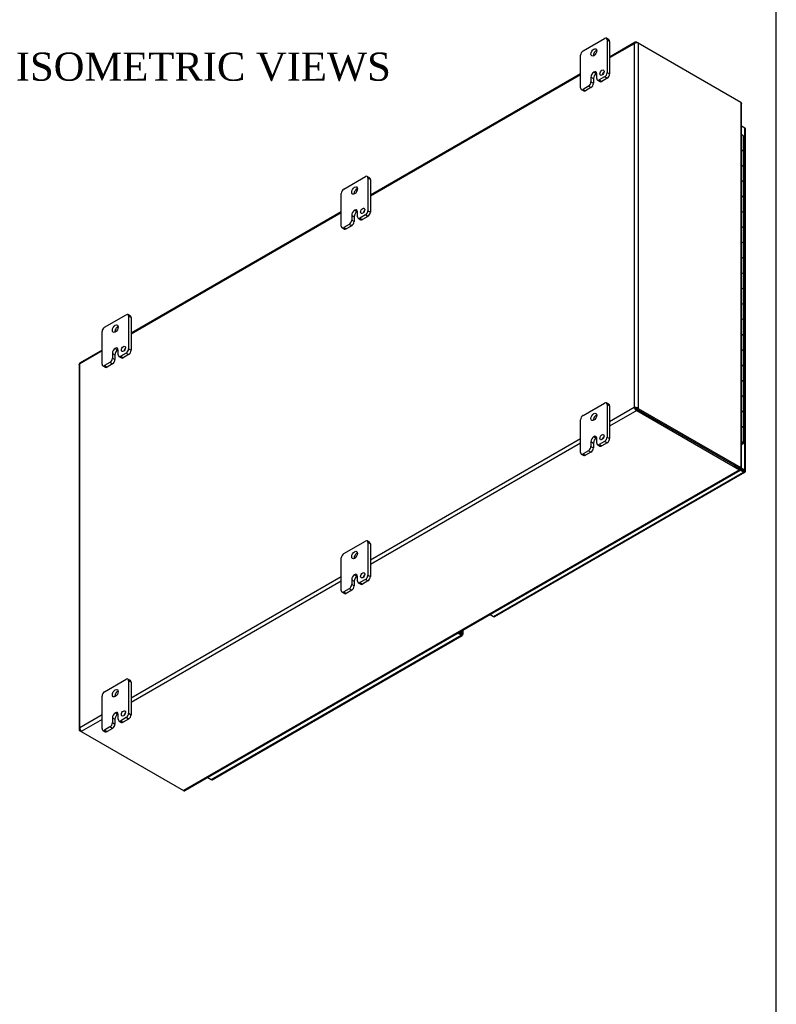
# Model space of a CAD drawing. Header units: inches. Extents: x 1 to 240, y -1 to 159.
# Tile 24 of 26: x 199 to 240, y 63 to 116. Entities that reach past the tile are written whole.
import ezdxf
from ezdxf.enums import TextEntityAlignment as Align

# ---------------------------------------------------------------- set-up
doc = ezdxf.new("R2010")
doc.units = ezdxf.units.IN
doc.header["$MEASUREMENT"] = 0
for name, color, linetype in [('COM54746-20', 7, 'Continuous'), ('COM70668-1', 7, 'Continuous'), ('COM71167-1', 7, 'Continuous'), ('COM71168-1', 7, 'Continuous'), ('Default', 7, 'Continuous'), ('FET07710', 7, 'Continuous')]:
    doc.layers.add(name, color=color, linetype=linetype)
doc.styles.add('SEACAD_Times_New_Roman', font='times.ttf')

# ---------------------------------------------------------------- blocks, each defined once
blk = doc.blocks.new('SE7')
at = {"layer": 'COM54746-20', "color": 7, "linetype": 'Continuous'}
for p, q in [((237.819, 108.757), (237.819, 109.574)), ((237.819, 107.941), (237.819, 108.757)), ((237.819, 107.124), (237.819, 107.941)), ((237.819, 106.308), (237.819, 107.124)), ((237.819, 105.491), (237.819, 106.308)), ((237.819, 104.675), (237.819, 105.491)), ((237.819, 103.858), (237.819, 104.675)), ((237.819, 103.042), (237.819, 103.858)), ((237.819, 102.225), (237.819, 103.042)), ((237.819, 101.409), (237.819, 102.225)), ((237.819, 100.592), (237.819, 101.409)), ((237.819, 99.776), (237.819, 100.592)), ((237.819, 98.959), (237.819, 99.776)), ((237.819, 98.143), (237.819, 98.959)), ((237.819, 97.326), (237.819, 98.143)), ((237.819, 96.51), (237.819, 97.326)), ((237.819, 95.693), (237.819, 96.51)), ((237.819, 94.877), (237.819, 95.693)), ((237.819, 94.06), (237.819, 94.877)), ((237.819, 93.244), (237.819, 94.06)), ((237.752, 93.244), (237.752, 93.257)), ((237.708, 93.202), (237.741, 93.221)), ((237.785, 93.196), (237.708, 93.152)), ((237.741, 93.221), (237.741, 93.226))]:
    blk.add_line(p, q, dxfattribs=at)
for centre, major_axis, start_param, end_param in [((237.702, 109.574), (-0.117, 0), 3.141593, 4.662614), ((237.702, 108.757), (0.117, 0), 0, 1.521021), ((237.702, 108.757), (-0.117, 0), 3.141593, 4.662614), ((237.702, 107.941), (0.117, 0), 0, 1.521021), ((237.702, 107.941), (-0.117, 0), 3.141593, 4.662614), ((237.702, 107.124), (0.117, 0), 0, 1.521021), ((237.702, 107.124), (-0.117, 0), 3.141593, 4.662614), ((237.702, 106.308), (0.117, 0), 0, 1.521021), ((237.702, 106.308), (-0.117, 0), 3.141593, 4.662614), ((237.702, 105.491), (0.117, 0), 0, 1.521021), ((237.702, 105.491), (-0.117, 0), 3.141593, 4.662614), ((237.702, 104.675), (0.117, 0), 0, 1.521021), ((237.702, 104.675), (-0.117, 0), 3.141593, 4.662614), ((237.702, 103.858), (0.117, 0), 0, 1.521021), ((237.702, 103.858), (-0.117, 0), 3.141593, 4.662614), ((237.702, 103.042), (0.117, 0), 0, 1.521021), ((237.702, 103.042), (-0.117, 0), 3.141593, 4.662614), ((237.702, 102.225), (0.117, 0), 0, 1.521021), ((237.702, 102.225), (-0.117, 0), 3.141593, 4.662614), ((237.702, 101.409), (0.117, 0), 0, 1.521021), ((237.702, 101.409), (-0.117, 0), 3.141593, 4.662614), ((237.702, 100.592), (0.117, 0), 0, 1.521021), ((237.702, 100.592), (-0.117, 0), 3.141593, 4.662614), ((237.702, 99.776), (0.117, 0), 0, 1.521021), ((237.702, 99.776), (-0.117, 0), 3.141593, 4.662614), ((237.702, 98.959), (0.117, 0), 0, 1.521021), ((237.702, 98.959), (-0.117, 0), 3.141593, 4.662614), ((237.702, 98.143), (0.117, 0), 0, 1.521021), ((237.702, 98.143), (-0.117, 0), 3.141593, 4.662614), ((237.702, 97.326), (0.117, 0), 0, 1.521021), ((237.702, 97.326), (-0.117, 0), 3.141593, 4.662614), ((237.702, 96.51), (0.117, 0), 0, 1.521021), ((237.702, 96.51), (-0.117, 0), 3.141593, 4.662614), ((237.702, 95.693), (0.117, 0), 0, 1.521021), ((237.702, 95.693), (-0.117, 0), 3.141593, 4.662614), ((237.702, 94.877), (0.117, 0), 0, 1.521021), ((237.702, 94.877), (-0.117, 0), 3.141593, 4.662614), ((237.702, 94.06), (0.117, 0), 0, 1.521021), ((237.702, 94.06), (-0.117, 0), 3.141593, 4.662614), ((237.702, 93.244), (0.117, 0), -0.785398, 1.521021), ((237.702, 93.244), (0.055, 0), -0.785398, 1.464756), ((237.702, 93.244), (-0.05, 0), 1.687487, 4.595699)]:
    blk.add_ellipse(centre, major_axis=major_axis, ratio=0.57735, start_param=start_param, end_param=end_param, dxfattribs=at)
at = {"layer": 'COM70668-1', "color": 7, "linetype": 'Continuous'}
for p, q in [((232.056, 114.567), (230.696, 113.782)), ((232.009, 114.492), (230.696, 113.734)), ((232.009, 114.492), (232.009, 95.129)), ((232.144, 114.57), (232.144, 114.538)), ((232.144, 114.57), (232.212, 114.531)), ((232.212, 114.531), (237.666, 111.382)), ((232.212, 114.531), (232.212, 95.09)), ((229.15, 112.889), (217.968, 106.434)), ((229.15, 112.841), (217.968, 106.385)), ((237.666, 111.382), (237.666, 91.941)), ((237.708, 91.902), (237.708, 111.304)), ((216.422, 105.541), (205.24, 99.085)), ((216.422, 105.492), (205.24, 99.037)), ((203.694, 98.144), (202.513, 97.462)), ((203.694, 98.192), (202.526, 97.518)), ((202.513, 78.1), (202.513, 97.462)), ((202.471, 97.423), (202.471, 78.022)), ((232.009, 95.129), (230.696, 94.371)), ((232.144, 94.974), (230.696, 94.138)), ((232.077, 95.091), (232.009, 95.129)), ((232.212, 95.09), (232.144, 95.052)), ((232.144, 95.052), (237.599, 91.902)), ((232.144, 95.051), (237.599, 91.902)), ((232.144, 94.974), (232.144, 95.051)), ((232.144, 94.974), (237.599, 91.825)), ((232.212, 95.09), (237.666, 91.941)), ((229.15, 93.478), (217.968, 87.023)), ((229.15, 93.245), (217.968, 86.789)), ((237.599, 91.825), (208.035, 74.756)), ((208.123, 74.759), (237.654, 91.808)), ((237.666, 91.941), (237.599, 91.902)), ((237.666, 91.864), (237.599, 91.902)), ((237.599, 91.825), (237.599, 91.902)), ((237.666, 91.863), (237.599, 91.902)), ((216.422, 86.13), (205.24, 79.674)), ((216.422, 85.896), (205.24, 79.441)), ((203.694, 78.782), (202.513, 78.1)), ((203.694, 78.548), (202.58, 77.905)), ((202.513, 77.944), (202.541, 77.96)), ((202.513, 77.944), (202.58, 77.905)), ((202.58, 77.905), (208.035, 74.756))]:
    blk.add_line(p, q, dxfattribs=at)
for centre, radius, start, end in [((232.15, 114.307), 0.233, 74.652, 127.2338), ((232.071, 94.905), 0.233, 52.7662, 105.348), ((232.234, 95.188), 0.233, 194.652, 247.2338), ((232.059, 94.982), 0.11, 39.2524, 80.8628), ((232.162, 95.16), 0.11, 219.1372, 260.7476), ((202.744, 78.07), 0.233, 172.7662, 225.348)]:
    blk.add_arc(centre, radius, start, end, dxfattribs=at)
for points, knots in [([(232.144, 114.57), (232.128, 114.576), (232.112, 114.579), (232.082, 114.578), (232.068, 114.574), (232.044, 114.56), (232.033, 114.55), (232.018, 114.524), (232.012, 114.509), (232.009, 114.492)], [0, 0, 0, 0, 0.25, 0.25, 0.5, 0.5, 0.75, 0.75, 1, 1, 1, 1]), ([(237.666, 111.382), (237.673, 111.376), (237.679, 111.37), (237.689, 111.358), (237.694, 111.352), (237.701, 111.338), (237.704, 111.332), (237.707, 111.318), (237.708, 111.311), (237.708, 111.304)], [0, 0, 0, 0, 0.125, 0.125, 0.25, 0.25, 0.375, 0.375, 0.4996398, 0.4996398, 0.4996398, 0.4996398]), ([(202.471, 97.423), (202.471, 97.431), (202.475, 97.438), (202.489, 97.452), (202.5, 97.458), (202.513, 97.462)], [0.5, 0.5, 0.5, 0.5, 0.75, 0.75, 1, 1, 1, 1]), ([(202.513, 97.462), (202.51, 97.476), (202.51, 97.488), (202.515, 97.507), (202.519, 97.514), (202.526, 97.518)], [0, 0, 0, 0, 0.25, 0.25, 0.5, 0.5, 0.5, 0.5]), ([(237.599, 91.902), (237.604, 91.903), (237.607, 91.903), (237.612, 91.903), (237.613, 91.903), (237.613, 91.902), (237.613, 91.902), (237.613, 91.902)], [0, 0, 0, 0, 0.25, 0.25, 0.5, 0.5, 0.5013412, 0.5013412, 0.5013412, 0.5013412]), ([(237.599, 91.902), (237.601, 91.898), (237.602, 91.895), (237.605, 91.891), (237.606, 91.89), (237.606, 91.89), (237.606, 91.89), (237.606, 91.89)], [0, 0, 0, 0, 0.25, 0.25, 0.5, 0.5, 0.5013412, 0.5013412, 0.5013412, 0.5013412]), ([(237.599, 91.825), (237.604, 91.82), (237.609, 91.816), (237.62, 91.81), (237.624, 91.808), (237.634, 91.805), (237.638, 91.804), (237.646, 91.805), (237.65, 91.806), (237.657, 91.81), (237.66, 91.812), (237.664, 91.819), (237.666, 91.823), (237.669, 91.837), (237.669, 91.85), (237.666, 91.863)], [0, 0, 0, 0, 0.125, 0.125, 0.25, 0.25, 0.375, 0.375, 0.5, 0.5, 0.625, 0.625, 0.75, 0.75, 1, 1, 1, 1]), ([(237.666, 91.941), (237.673, 91.939), (237.679, 91.936), (237.689, 91.931), (237.694, 91.927), (237.701, 91.921), (237.704, 91.917), (237.707, 91.91), (237.708, 91.906), (237.708, 91.899), (237.707, 91.895), (237.704, 91.887), (237.701, 91.884), (237.69, 91.874), (237.68, 91.868), (237.666, 91.864)], [0, 0, 0, 0, 0.125, 0.125, 0.25, 0.25, 0.375, 0.375, 0.5, 0.5, 0.625, 0.625, 0.75, 0.75, 1, 1, 1, 1]), ([(202.513, 78.1), (202.5, 78.089), (202.489, 78.076), (202.475, 78.05), (202.471, 78.036), (202.471, 78.008), (202.475, 77.994), (202.489, 77.967), (202.5, 77.955), (202.513, 77.944)], [0, 0, 0, 0, 0.25, 0.25, 0.5, 0.5, 0.75, 0.75, 1, 1, 1, 1]), ([(208.035, 74.756), (208.043, 74.753), (208.051, 74.751), (208.067, 74.748), (208.075, 74.747), (208.09, 74.747), (208.097, 74.749), (208.111, 74.752), (208.117, 74.755), (208.123, 74.758)], [0, 0, 0, 0, 0.125, 0.125, 0.25, 0.25, 0.375, 0.375, 0.4996398, 0.4996398, 0.4996398, 0.4996398])]:
    blk.add_open_spline(points, degree=3, knots=knots, dxfattribs=at)
at = {"layer": 'COM71167-1', "color": 7, "linetype": 'Continuous'}
for p, q in [((222.901, 83.081), (222.901, 83.291)), ((209.492, 75.344), (222.792, 83.023)), ((209.563, 75.337), (222.864, 83.016)), ((222.792, 83.023), (222.615, 83.125)), ((222.792, 83.1), (222.682, 83.164)), ((222.682, 83.164), (222.792, 83.1)), ((222.749, 83.203), (222.859, 83.139)), ((222.792, 83.1), (222.792, 83.1)), ((222.792, 83.1), (222.792, 83.1)), ((222.792, 83.1), (222.792, 83.1)), ((222.792, 83.1), (222.859, 83.062)), ((222.792, 83.1), (222.792, 83.1)), ((222.792, 83.1), (222.792, 83.1)), ((222.792, 83.1), (222.792, 83.1)), ((222.792, 83.1), (222.837, 83.075)), ((222.837, 83.075), (222.792, 83.1)), ((222.837, 83.075), (222.872, 83.022)), ((222.837, 83.075), (222.9, 83.07)), ((222.86, 83.062), (222.838, 83.074)), ((222.84, 83.072), (222.86, 83.061)), ((222.859, 83.139), (222.859, 83.266)), ((222.859, 83.061), (222.859, 83.062)), ((222.859, 83.062), (222.86, 83.062)), ((209.314, 75.446), (209.492, 75.344))]:
    blk.add_line(p, q, dxfattribs=at)
for centre, major_axis, start_param, end_param in [((222.792, 83.14), (-0.071, 0.124), 2.356194, 3.27243), ((222.758, 83.081), (-0.143, 0), 3.010756, 3.926991), ((209.492, 75.46), (-0.071, 0.124), 2.356194, 3.141593)]:
    blk.add_ellipse(centre, major_axis=major_axis, ratio=0.57735, start_param=start_param, end_param=end_param, dxfattribs=at)
for points in [[(222.9, 83.07), (222.898, 83.068), (222.893, 83.065), (222.883, 83.063), (222.879, 83.063), (222.87, 83.062), (222.865, 83.062), (222.86, 83.062)], [(222.872, 83.022), (222.873, 83.025), (222.873, 83.03), (222.87, 83.04), (222.869, 83.044), (222.865, 83.052), (222.862, 83.057), (222.86, 83.061)]]:
    blk.add_open_spline(points, degree=3, knots=[0, 0, 0, 0, 0.5, 0.5, 0.75, 0.75, 1, 1, 1, 1], dxfattribs=at)
at = {"layer": 'COM71168-1', "color": 7, "linetype": 'Continuous'}
for p, q in [((237.885, 109.999), (237.708, 110.102)), ((237.885, 91.815), (237.885, 109.999)), ((237.927, 91.756), (237.927, 109.941)), ((224.518, 84.019), (237.818, 91.698)), ((224.589, 84.012), (237.89, 91.691)), ((237.301, 92.074), (237.301, 92.074)), ((237.301, 92.074), (237.301, 92.074)), ((237.602, 91.9), (237.301, 92.074)), ((237.375, 92.032), (237.375, 92.032)), ((237.375, 92.032), (237.375, 92.032)), ((237.375, 92.032), (237.602, 91.9)), ((237.602, 91.9), (237.818, 91.776)), ((237.818, 91.776), (237.602, 91.9)), ((237.818, 91.698), (237.641, 91.8)), ((237.708, 91.917), (237.885, 91.815)), ((237.818, 91.776), (237.818, 91.776)), ((237.818, 91.776), (237.818, 91.776)), ((237.818, 91.776), (237.818, 91.776)), ((237.818, 91.776), (237.885, 91.737)), ((237.818, 91.775), (237.818, 91.776)), ((237.818, 91.776), (237.818, 91.776)), ((237.818, 91.776), (237.818, 91.776)), ((237.863, 91.75), (237.818, 91.776)), ((237.818, 91.776), (237.863, 91.75)), ((237.863, 91.75), (237.926, 91.745)), ((237.863, 91.75), (237.898, 91.697)), ((237.886, 91.737), (237.864, 91.749)), ((237.866, 91.748), (237.886, 91.737)), ((237.885, 91.737), (237.886, 91.737)), ((237.885, 91.737), (237.885, 91.737)), ((224.34, 84.121), (224.518, 84.019))]:
    blk.add_line(p, q, dxfattribs=at)
for centre, major_axis, start_param, end_param in [((237.784, 109.941), (-0.143, 0), 3.141593, 3.926991), ((237.818, 91.815), (-0.071, 0.124), 2.356194, 3.27243), ((237.784, 91.756), (-0.143, 0), 3.010756, 3.926991), ((224.518, 84.136), (-0.072, 0.124), 2.356194, 3.141593)]:
    blk.add_ellipse(centre, major_axis=major_axis, ratio=0.57735, start_param=start_param, end_param=end_param, dxfattribs=at)
for points in [[(237.926, 91.745), (237.924, 91.743), (237.92, 91.741), (237.909, 91.738), (237.905, 91.738), (237.896, 91.737), (237.891, 91.737), (237.886, 91.737)], [(237.898, 91.697), (237.899, 91.7), (237.899, 91.705), (237.896, 91.716), (237.895, 91.719), (237.891, 91.727), (237.888, 91.732), (237.886, 91.737)]]:
    blk.add_open_spline(points, degree=3, knots=[0, 0, 0, 0, 0.5, 0.5, 0.75, 0.75, 1, 1, 1, 1], dxfattribs=at)
at = {"layer": 'FET07710', "color": 7, "linetype": 'Continuous'}
for p, q in [((229.282, 114.105), (230.431, 114.769)), ((230.657, 114.702), (230.525, 114.778)), ((230.564, 114.692), (230.564, 112.957)), ((230.696, 114.616), (230.564, 114.692)), ((230.696, 114.616), (230.696, 112.881)), ((229.15, 112.141), (229.15, 113.876)), ((229.703, 112.715), (229.703, 112.46)), ((229.703, 112.715), (229.835, 112.639)), ((229.835, 112.639), (229.835, 112.384)), ((229.857, 112.982), (229.857, 112.982)), ((229.857, 112.982), (229.99, 112.906)), ((229.857, 112.982), (229.989, 112.906)), ((229.99, 112.906), (229.989, 112.906)), ((230.011, 112.638), (230.011, 112.893)), ((230.431, 112.728), (230.144, 112.562)), ((230.564, 112.651), (230.276, 112.485)), ((230.564, 112.651), (230.431, 112.728)), ((230.564, 112.957), (230.696, 112.881)), ((229.57, 112.23), (229.282, 112.064)), ((229.702, 112.154), (229.415, 111.988)), ((229.702, 112.154), (229.57, 112.23)), ((229.703, 112.46), (229.835, 112.384)), ((230.05, 112.552), (230.183, 112.476)), ((230.144, 112.562), (230.276, 112.485)), ((229.189, 112.055), (229.321, 111.979)), ((229.282, 112.064), (229.415, 111.988)), ((216.555, 106.757), (217.704, 107.42)), ((217.93, 107.353), (217.797, 107.43)), ((217.836, 107.344), (217.836, 105.609)), ((217.968, 107.267), (217.836, 107.344)), ((217.968, 107.267), (217.968, 105.532)), ((216.422, 104.792), (216.422, 106.527)), ((216.975, 105.367), (216.975, 105.111)), ((216.975, 105.367), (217.107, 105.29)), ((217.107, 105.29), (217.107, 105.035)), ((217.129, 105.634), (217.129, 105.634)), ((217.129, 105.634), (217.262, 105.558)), ((217.129, 105.634), (217.261, 105.557)), ((217.262, 105.558), (217.261, 105.557)), ((217.284, 105.29), (217.284, 105.545)), ((217.704, 105.379), (217.416, 105.213)), ((217.836, 105.303), (217.548, 105.137)), ((217.836, 105.303), (217.704, 105.379)), ((217.836, 105.609), (217.968, 105.532)), ((216.842, 104.882), (216.555, 104.716)), ((216.975, 104.806), (216.687, 104.639)), ((216.975, 104.806), (216.842, 104.882)), ((216.975, 105.111), (217.107, 105.035)), ((217.322, 105.204), (217.455, 105.128)), ((217.416, 105.213), (217.548, 105.137)), ((216.461, 104.706), (216.593, 104.63)), ((216.555, 104.716), (216.687, 104.639)), ((203.827, 99.408), (204.976, 100.072)), ((205.202, 100.005), (205.069, 100.081)), ((205.108, 99.995), (205.108, 98.26)), ((205.24, 99.919), (205.108, 99.995)), ((205.24, 99.919), (205.24, 98.184)), ((203.694, 97.444), (203.694, 99.179)), ((204.247, 98.018), (204.247, 97.763)), ((204.247, 98.018), (204.379, 97.942)), ((204.401, 98.285), (204.401, 98.285)), ((204.401, 98.285), (204.534, 98.209)), ((204.401, 98.285), (204.533, 98.209)), ((204.534, 98.209), (204.533, 98.209)), ((204.556, 97.941), (204.556, 98.196)), ((204.976, 98.031), (204.688, 97.865)), ((205.108, 97.954), (204.82, 97.788)), ((205.108, 97.954), (204.976, 98.031)), ((205.108, 98.26), (205.24, 98.184)), ((204.114, 97.533), (203.827, 97.367)), ((204.247, 97.457), (203.959, 97.291)), ((204.247, 97.457), (204.114, 97.533)), ((204.247, 97.763), (204.379, 97.687)), ((204.379, 97.942), (204.379, 97.687)), ((204.594, 97.855), (204.727, 97.779)), ((204.688, 97.865), (204.82, 97.788)), ((203.733, 97.358), (203.865, 97.282)), ((203.827, 97.367), (203.959, 97.291)), ((229.282, 94.714), (230.431, 95.377)), ((230.657, 95.31), (230.525, 95.386)), ((230.564, 95.3), (230.564, 93.565)), ((230.696, 95.224), (230.564, 95.3)), ((230.696, 95.224), (230.696, 93.489)), ((229.15, 92.749), (229.15, 94.484)), ((229.703, 93.323), (229.703, 93.068)), ((229.703, 93.323), (229.835, 93.247)), ((229.835, 93.247), (229.835, 92.992)), ((229.857, 93.591), (229.857, 93.59)), ((229.857, 93.591), (229.99, 93.514)), ((229.857, 93.59), (229.989, 93.514)), ((229.99, 93.514), (229.989, 93.514)), ((230.011, 93.246), (230.011, 93.502)), ((230.431, 93.336), (230.144, 93.17)), ((230.564, 93.259), (230.276, 93.093)), ((230.564, 93.259), (230.431, 93.336)), ((230.564, 93.565), (230.696, 93.489)), ((229.57, 92.839), (229.282, 92.672)), ((229.702, 92.762), (229.415, 92.596)), ((229.702, 92.762), (229.57, 92.839)), ((229.703, 93.068), (229.835, 92.992)), ((230.05, 93.161), (230.183, 93.084)), ((230.144, 93.17), (230.276, 93.093)), ((229.189, 92.663), (229.321, 92.587)), ((229.282, 92.672), (229.415, 92.596)), ((216.555, 87.365), (217.704, 88.029)), ((217.93, 87.961), (217.797, 88.038)), ((217.836, 87.952), (217.836, 86.217)), ((217.968, 87.876), (217.836, 87.952)), ((217.968, 87.876), (217.968, 86.141)), ((216.422, 85.4), (216.422, 87.136)), ((216.975, 85.975), (216.975, 85.72)), ((216.975, 85.975), (217.107, 85.899)), ((217.129, 86.242), (217.129, 86.242)), ((217.129, 86.242), (217.262, 86.166)), ((217.129, 86.242), (217.261, 86.166)), ((217.262, 86.166), (217.261, 86.166)), ((217.284, 85.898), (217.284, 86.153)), ((217.704, 85.987), (217.416, 85.821)), ((217.836, 85.911), (217.548, 85.745)), ((217.836, 85.911), (217.704, 85.987)), ((217.836, 86.217), (217.968, 86.141)), ((216.842, 85.49), (216.555, 85.324)), ((216.975, 85.414), (216.687, 85.248)), ((216.975, 85.414), (216.842, 85.49)), ((216.975, 85.72), (217.107, 85.643)), ((217.107, 85.899), (217.107, 85.643)), ((217.322, 85.812), (217.455, 85.736)), ((217.416, 85.821), (217.548, 85.745)), ((216.461, 85.315), (216.593, 85.238)), ((216.555, 85.324), (216.687, 85.248)), ((203.827, 80.017), (204.976, 80.68)), ((205.202, 80.613), (205.069, 80.689)), ((205.108, 80.604), (205.108, 78.868)), ((205.24, 80.527), (205.108, 80.604)), ((205.24, 80.527), (205.24, 78.792)), ((203.694, 78.052), (203.694, 79.787)), ((204.247, 78.626), (204.247, 78.371)), ((204.247, 78.626), (204.379, 78.55)), ((204.401, 78.894), (204.401, 78.893)), ((204.401, 78.894), (204.534, 78.817)), ((204.401, 78.893), (204.533, 78.817)), ((204.534, 78.817), (204.533, 78.817)), ((204.556, 78.549), (204.556, 78.805)), ((204.976, 78.639), (204.688, 78.473)), ((205.108, 78.562), (204.976, 78.639)), ((205.108, 78.868), (205.24, 78.792)), ((204.114, 78.142), (203.827, 77.975)), ((204.247, 78.065), (203.959, 77.899)), ((204.247, 78.065), (204.114, 78.142)), ((204.247, 78.371), (204.379, 78.295)), ((204.379, 78.55), (204.379, 78.295)), ((204.594, 78.464), (204.727, 78.387)), ((204.688, 78.473), (204.82, 78.397)), ((205.108, 78.562), (204.82, 78.397)), ((203.733, 77.966), (203.865, 77.89)), ((203.827, 77.975), (203.959, 77.899))]:
    blk.add_line(p, q, dxfattribs=at)
for centre, major_axis, start_param, end_param in [((230.431, 114.616), (-0.094, -0.162), 2.356194, 3.926991), ((230.564, 114.539), (-0.094, -0.162), 2.356194, 3.141593), ((229.282, 113.952), (0.094, 0.162), 0.785398, 2.356194), ((229.989, 113.953), (0.109, 0.189), 0.649107, 2.492486), ((229.857, 112.804), (0.109, 0.189), 0.785398, 2.356194), ((229.989, 112.728), (0.109, 0.189), 0.785398, 2.356194), ((229.857, 112.804), (-0.109, -0.189), 2.356194, 3.926991), ((229.99, 112.728), (-0.109, -0.189), 3.793313, 3.926991), ((230.144, 112.715), (0.094, 0.162), 2.356194, 3.926991), ((230.42, 112.874), (0.078, 0.135), 1.008936, 2.132657), ((230.431, 112.881), (-0.094, -0.162), 0.785398, 2.356194), ((230.564, 112.804), (0.094, 0.162), 3.926991, 5.497787), ((229.282, 112.217), (0.094, 0.162), 2.356194, 3.926991), ((229.57, 112.383), (-0.094, -0.162), 0.785398, 2.356194), ((229.702, 112.307), (0.094, 0.162), 3.926991, 5.497787), ((230.276, 112.638), (0.094, 0.162), 3.141593, 3.926991), ((229.415, 112.141), (0.094, 0.162), 3.141593, 3.926991), ((217.704, 107.267), (-0.094, -0.162), 2.356194, 3.926991), ((217.836, 107.191), (-0.094, -0.162), 2.356194, 3.141593), ((216.555, 106.604), (0.094, 0.162), 0.785398, 2.356194), ((217.261, 106.604), (0.109, 0.189), 0.649107, 2.492486), ((217.129, 105.456), (0.109, 0.189), 0.785398, 2.356194), ((217.261, 105.379), (0.109, 0.189), 0.785398, 2.356194), ((217.129, 105.456), (-0.109, -0.189), 2.356194, 3.926991), ((217.262, 105.38), (-0.109, -0.189), 3.793313, 3.926991), ((217.416, 105.366), (0.094, 0.162), 2.356194, 3.926991), ((217.692, 105.526), (0.078, 0.135), 1.008936, 2.132657), ((217.704, 105.532), (-0.094, -0.162), 0.785398, 2.356194), ((217.836, 105.456), (0.094, 0.162), 3.926991, 5.497787), ((216.555, 104.869), (0.094, 0.162), 2.356194, 3.926991), ((216.842, 105.035), (-0.094, -0.162), 0.785398, 2.356194), ((216.975, 104.959), (0.094, 0.162), 3.926991, 5.497787), ((217.548, 105.29), (0.094, 0.162), 3.141593, 3.926991), ((216.687, 104.792), (0.094, 0.162), 3.141593, 3.926991), ((204.976, 99.919), (-0.094, -0.162), 2.356194, 3.926991), ((205.108, 99.842), (-0.094, -0.162), 2.356194, 3.141593), ((203.827, 99.255), (0.094, 0.162), 0.785398, 2.356194), ((204.533, 99.256), (0.109, 0.189), 0.649107, 2.492486), ((204.401, 98.107), (0.109, 0.189), 0.785398, 2.356194), ((204.533, 98.031), (0.109, 0.189), 0.785398, 2.356194), ((204.401, 98.107), (-0.109, -0.189), 2.356194, 3.926991), ((204.534, 98.031), (-0.109, -0.189), 3.793313, 3.926991), ((204.964, 98.178), (0.078, 0.135), 1.008936, 2.132657), ((204.976, 98.184), (-0.094, -0.162), 0.785398, 2.356194), ((205.108, 98.107), (0.094, 0.162), 3.926991, 5.497787), ((203.827, 97.52), (0.094, 0.162), 2.356194, 3.926991), ((204.114, 97.686), (-0.094, -0.162), 0.785398, 2.356194), ((204.247, 97.61), (0.094, 0.162), 3.926991, 5.497787), ((204.688, 98.018), (0.094, 0.162), 2.356194, 3.926991), ((204.82, 97.941), (0.094, 0.162), 3.141593, 3.926991), ((203.959, 97.444), (0.094, 0.162), 3.141593, 3.926991), ((230.431, 95.224), (-0.094, -0.162), 2.356194, 3.926991), ((230.564, 95.148), (-0.094, -0.162), 2.356194, 3.141593), ((229.282, 94.561), (0.094, 0.162), 0.785398, 2.356194), ((229.989, 94.561), (0.109, 0.189), 0.649107, 2.492486), ((229.857, 93.412), (0.109, 0.189), 0.785398, 2.356194), ((229.989, 93.336), (0.109, 0.189), 0.785398, 2.356194), ((229.857, 93.413), (-0.109, -0.189), 2.356194, 3.926991), ((229.99, 93.336), (-0.109, -0.189), 3.793313, 3.926991), ((230.144, 93.323), (0.094, 0.162), 2.356194, 3.926991), ((230.42, 93.483), (0.078, 0.135), 1.008936, 2.132657), ((230.431, 93.489), (-0.094, -0.162), 0.785398, 2.356194), ((230.564, 93.413), (0.094, 0.162), 3.926991, 5.497787), ((229.282, 92.825), (0.094, 0.162), 2.356194, 3.926991), ((229.57, 92.992), (-0.094, -0.162), 0.785398, 2.356194), ((229.702, 92.915), (0.094, 0.162), 3.926991, 5.497787), ((230.276, 93.247), (0.094, 0.162), 3.141593, 3.926991), ((229.415, 92.749), (0.094, 0.162), 3.141593, 3.926991), ((217.704, 87.875), (-0.094, -0.162), 2.356194, 3.926991), ((217.836, 87.799), (-0.094, -0.162), 2.356194, 3.141593), ((216.555, 87.212), (0.094, 0.162), 0.785398, 2.356194), ((217.261, 87.212), (0.109, 0.189), 0.649107, 2.492486), ((217.129, 86.064), (0.109, 0.189), 0.785398, 2.356194), ((217.261, 85.988), (0.109, 0.189), 0.785398, 2.356194), ((217.129, 86.064), (-0.109, -0.189), 2.356194, 3.926991), ((217.262, 85.988), (-0.109, -0.189), 3.793313, 3.926991), ((217.692, 86.134), (0.078, 0.135), 1.008936, 2.132657), ((217.704, 86.14), (-0.094, -0.162), 0.785398, 2.356194), ((217.836, 86.064), (0.094, 0.162), 3.926991, 5.497787), ((216.555, 85.477), (0.094, 0.162), 2.356194, 3.926991), ((216.842, 85.643), (-0.094, -0.162), 0.785398, 2.356194), ((216.975, 85.567), (0.094, 0.162), 3.926991, 5.497787), ((217.416, 85.974), (0.094, 0.162), 2.356194, 3.926991), ((217.548, 85.898), (0.094, 0.162), 3.141593, 3.926991), ((216.687, 85.401), (0.094, 0.162), 3.141593, 3.926991), ((204.976, 80.527), (-0.094, -0.162), 2.356194, 3.926991), ((205.108, 80.451), (-0.094, -0.162), 2.356194, 3.141593), ((203.827, 79.864), (0.094, 0.162), 0.785398, 2.356194), ((204.533, 79.864), (0.109, 0.189), 0.649107, 2.492486), ((204.401, 78.715), (0.109, 0.189), 0.785398, 2.356194), ((204.533, 78.639), (0.109, 0.189), 0.785398, 2.356194), ((204.401, 78.716), (-0.109, -0.189), 2.356194, 3.926991), ((204.534, 78.639), (-0.109, -0.189), 3.793313, 3.926991), ((204.964, 78.786), (0.078, 0.135), 1.008936, 2.132657), ((204.976, 78.792), (-0.094, -0.162), 0.785398, 2.356194), ((205.108, 78.716), (0.094, 0.162), 3.926991, 5.497787), ((203.827, 78.129), (0.094, 0.162), 2.356194, 3.926991), ((204.114, 78.295), (-0.094, -0.162), 0.785398, 2.356194), ((204.247, 78.218), (0.094, 0.162), 3.926991, 5.497787), ((204.688, 78.626), (0.094, 0.162), 2.356194, 3.926991), ((204.82, 78.55), (0.094, 0.162), 3.141593, 3.926991), ((203.959, 78.052), (0.094, 0.162), 3.141593, 3.926991)]:
    blk.add_ellipse(centre, major_axis=major_axis, ratio=0.57735, start_param=start_param, end_param=end_param, dxfattribs=at)
for centre, major_axis in [((229.857, 114.029), (0.109, 0.189)), ((230.288, 112.951), (0.078, 0.135)), ((217.129, 106.68), (0.109, 0.189)), ((217.56, 105.602), (0.078, 0.135)), ((204.401, 99.332), (0.109, 0.189)), ((204.832, 98.254), (0.078, 0.135)), ((229.857, 94.637), (0.109, 0.189)), ((230.288, 93.559), (0.078, 0.135)), ((217.129, 87.289), (0.109, 0.189)), ((217.56, 86.211), (0.078, 0.135)), ((204.401, 79.94), (0.109, 0.189)), ((204.832, 78.862), (0.078, 0.135))]:
    blk.add_ellipse(centre, major_axis=major_axis, ratio=0.57735, dxfattribs=at)
blk = doc.blocks.new('BORDER')
at = {"layer": 'Default', "color": 7, "linetype": 'Continuous'}
blk.add_line((0, 0), (0, 27.86), dxfattribs=at)

msp = doc.modelspace()

# ---------------------------------------------------------------- block references
at = {"layer": 'Default', "color": 7, "xscale": 5.7, "yscale": 5.7, "zscale": 5.7}
msp.add_blockref('BORDER', (239.562, 0.401), dxfattribs=at)
at = {"layer": 'Default'}
msp.add_blockref('SE7', (0, 0), dxfattribs=at)

# ---------------------------------------------------------------- texts
at = {"layer": 'Default', "color": 7, "linetype": 'Continuous', "style": 'SEACAD_Times_New_Roman'}
msp.add_text('ISOMETRIC VIEWS', height=1.5, dxfattribs=at).set_placement((199.108, 114.022), align=Align.TOP_LEFT)

doc.saveas('drawing.dxf')
